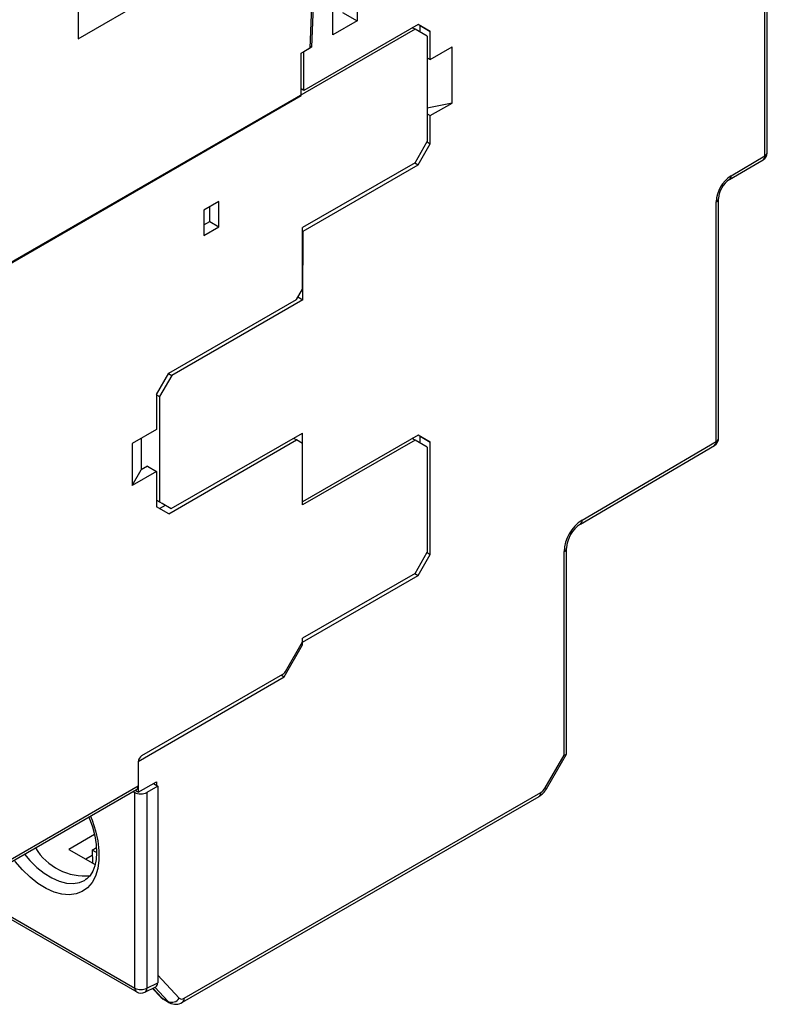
# Model space of a CAD drawing. Header units: millimetres. Extents: x 0 to 419, y 0 to 324.
# Tile 12 of 15: x 303 to 347, y 191 to 248. Entities that reach past the tile are written whole.
import ezdxf

# ---------------------------------------------------------------- set-up
doc = ezdxf.new("R2010")
doc.units = ezdxf.units.MM
doc.header["$LTSCALE"] = 1.5

msp = doc.modelspace()

# ---------------------------------------------------------------- linework, layer by layer
for p, q in [((346.762, 240.045), (346.762, 261.576)), ((346.908, 240.249), (346.908, 261.661)), ((306.843, 253.311), (306.843, 246.861)), ((306.843, 246.861), (316.06, 252.181)), ((320.501, 251.316), (320.316, 246.309)), ((323.074, 251.168), (323.074, 247.901)), ((320.578, 250.579), (320.422, 246.371)), ((321.66, 247.085), (321.66, 250.351)), ((322.225, 248.391), (323.074, 247.901)), ((326.433, 247.411), (293.093, 228.164)), ((326.609, 247.697), (319.96, 243.858)), ((323.074, 247.901), (321.66, 247.085)), ((326.433, 247.411), (326.274, 247.503)), ((327.14, 247.003), (326.433, 247.411)), ((327.316, 247.289), (326.609, 247.697)), ((326.727, 247.629), (326.609, 247.697)), ((326.727, 247.242), (326.727, 247.629)), ((326.727, 247.629), (327.316, 247.289)), ((327.14, 247.003), (327.14, 240.879)), ((327.316, 245.656), (327.316, 247.289)), ((319.821, 246.024), (320.316, 246.309)), ((320.422, 246.371), (319.969, 246.109)), ((320.321, 246.429), (320.422, 246.371)), ((327.316, 245.656), (328.581, 246.386)), ((328.581, 243.12), (328.581, 246.386)), ((319.809, 244.955), (319.821, 246.024)), ((319.96, 243.858), (319.969, 246.109)), ((327.14, 245.758), (327.316, 245.656)), ((319.809, 243.567), (319.809, 244.955)), ((319.96, 243.858), (319.809, 243.946)), ((297.335, 230.593), (319.809, 243.567)), ((328.581, 243.12), (327.14, 242.817)), ((327.316, 242.389), (328.581, 243.12)), ((327.14, 242.491), (327.316, 242.389)), ((327.316, 240.756), (327.316, 242.389)), ((326.433, 239.654), (327.14, 240.879)), ((326.609, 239.532), (327.316, 240.756)), ((327.131, 240.864), (327.316, 240.756)), ((344.81, 238.898), (346.762, 240.045)), ((326.433, 239.654), (319.892, 235.878)), ((319.929, 235.675), (326.609, 239.532)), ((326.415, 239.644), (326.609, 239.532)), ((344.709, 238.671), (346.662, 239.818)), ((315.031, 237.4), (314.147, 236.889)), ((314.501, 236.236), (314.501, 237.094)), ((315.031, 235.93), (315.031, 237.4)), ((343.933, 223.441), (343.933, 237.371)), ((344.08, 223.645), (344.08, 237.576)), ((314.147, 236.889), (314.147, 235.42)), ((314.147, 236.031), (314.501, 236.236)), ((314.147, 235.42), (315.031, 235.93)), ((314.501, 236.236), (315.031, 235.93)), ((319.892, 232.306), (319.892, 235.878)), ((319.892, 235.697), (319.929, 235.675)), ((319.914, 231.686), (319.929, 235.675)), ((319.538, 231.693), (319.892, 232.306)), ((312.114, 227.407), (319.538, 231.693)), ((319.914, 231.686), (312.29, 227.285)), ((319.629, 231.851), (319.914, 231.686)), ((311.407, 226.182), (312.114, 227.407)), ((312.105, 227.392), (312.29, 227.285)), ((312.29, 227.285), (311.583, 226.06)), ((311.407, 226.182), (311.407, 224.141)), ((311.407, 226.162), (311.583, 226.06)), ((311.583, 226.06), (311.583, 219.936)), ((311.407, 224.141), (309.992, 223.325)), ((312.257, 219.547), (319.892, 223.916)), ((319.892, 219.935), (319.892, 223.916)), ((309.992, 223.325), (309.992, 220.875)), ((310.522, 223.631), (310.522, 221.792)), ((312.114, 219.242), (319.538, 223.528)), ((319.538, 223.528), (319.377, 223.621)), ((319.892, 223.324), (319.538, 223.528)), ((326.609, 223.813), (319.892, 219.935)), ((326.433, 223.527), (319.892, 219.751)), ((319.892, 219.751), (319.892, 223.324)), ((326.433, 223.527), (326.273, 223.619)), ((327.14, 223.119), (326.433, 223.527)), ((327.316, 223.405), (326.609, 223.813)), ((326.727, 223.745), (326.609, 223.813)), ((326.727, 223.357), (326.727, 223.745)), ((326.727, 223.745), (327.316, 223.405)), ((327.316, 216.872), (327.316, 223.405)), ((336.146, 218.866), (343.933, 223.441)), ((327.14, 223.119), (327.14, 216.995)), ((336.046, 218.639), (343.833, 223.214)), ((309.992, 220.875), (310.522, 221.792)), ((311.407, 221.691), (309.992, 220.875)), ((310.877, 221.997), (310.522, 221.792)), ((310.877, 221.997), (311.407, 221.691)), ((311.407, 221.691), (311.407, 219.65)), ((311.407, 220.038), (311.583, 219.936)), ((311.583, 219.936), (312.257, 219.547)), ((312.114, 219.242), (311.407, 219.65)), ((311.584, 219.548), (311.92, 219.742)), ((311.727, 219.853), (312.257, 219.547)), ((335.095, 205.201), (335.095, 217.035)), ((335.241, 205.286), (335.241, 217.239)), ((326.433, 215.77), (327.14, 216.995)), ((326.609, 215.648), (327.316, 216.872)), ((327.131, 216.98), (327.316, 216.872)), ((326.433, 215.77), (319.892, 211.994)), ((319.892, 211.77), (326.609, 215.648)), ((326.415, 215.76), (326.609, 215.648)), ((319.892, 211.79), (319.892, 211.994)), ((318.827, 209.761), (319.892, 211.607)), ((318.893, 210.061), (319.892, 211.79)), ((319.812, 211.652), (319.892, 211.607)), ((319.883, 211.775), (319.892, 211.77)), ((319.892, 211.607), (319.892, 211.77)), ((310.346, 204.823), (318.827, 209.761)), ((310.558, 205.177), (318.743, 209.902)), ((318.663, 209.856), (318.827, 209.761)), ((333.991, 203.29), (335.095, 205.201)), ((334.071, 203.244), (335.234, 205.259)), ((310.346, 204.823), (310.346, 203.039)), ((310.346, 204.81), (310.346, 203.422)), ((293.093, 193.461), (310.346, 203.422)), ((310.346, 203.039), (311.407, 203.649)), ((311.477, 203.399), (310.842, 203.032)), ((311.225, 203.544), (311.477, 203.399)), ((311.407, 203.649), (311.407, 203.439)), ((311.477, 203.399), (311.477, 191.967)), ((293.082, 193.286), (310.242, 203.193)), ((310.05, 203.082), (310.148, 203.025)), ((310.148, 191.657), (310.148, 203.025)), ((310.346, 203.039), (310.161, 203.146)), ((310.842, 203.032), (310.842, 191.65)), ((312.909, 190.83), (333.638, 202.797)), ((313.012, 191.059), (333.741, 203.026)), ((307.801, 200.581), (306.315, 199.723)), ((306.315, 199.723), (307.836, 198.846)), ((307.288, 199.162), (307.668, 199.381)), ((307.659, 199.682), (307.908, 199.826)), ((307.921, 199.531), (307.659, 199.682)), ((307.659, 199.682), (307.682, 198.935)), ((300.057, 197.313), (310.252, 191.428)), ((300.204, 197.397), (310.148, 191.657)), ((311.477, 192.401), (312.723, 191.066)), ((310.842, 191.65), (311.477, 191.967)), ((310.725, 191.413), (311.365, 191.733)), ((311.176, 191.639), (311.661, 191.121)), ((311.184, 191.643), (311.706, 191.085)), ((312.08, 190.869), (311.303, 191.702)), ((311.706, 191.085), (312.08, 190.869)), ((311.786, 191.021), (312.159, 190.806))]:
    msp.add_line(p, q)
at = {"flags": 128}
for points in [[(333.991, 203.29), (334.033, 203.265), (334.06, 203.25), (334.07, 203.244), (334.071, 203.244)], [(307.565, 201.647), (307.659, 201.412), (307.858, 200.808), (307.992, 200.213), (308.06, 199.64), (308.06, 199.1), (307.992, 198.605), (307.858, 198.165), (307.659, 197.791), (307.401, 197.49), (307.089, 197.268), (306.73, 197.13), (306.33, 197.079), (305.9, 197.116), (305.448, 197.241), (304.983, 197.45), (304.516, 197.739), (304.056, 198.103), (303.613, 198.533), (303.197, 199.02), (303.141, 199.093)], [(307.48, 201.598), (307.498, 201.559), (307.685, 201.031), (307.819, 200.512), (307.898, 200.013), (307.923, 199.548), (307.894, 199.126), (307.817, 198.757), (307.698, 198.447), (307.542, 198.197), (307.35, 198.006), (307.25, 197.948)], [(303.739, 199.438), (304.041, 199.081), (304.452, 198.673), (304.88, 198.33), (305.316, 198.059), (305.75, 197.867), (306.17, 197.758), (306.568, 197.734), (306.935, 197.796), (307.25, 197.937)], [(311.661, 191.121), (311.789, 191.019), (311.801, 191.015)], [(311.706, 191.085), (311.668, 191.113), (311.661, 191.121)], [(312.16, 190.805), (312.132, 190.823), (312.08, 190.869)]]:
    msp.add_lwpolyline(points, dxfattribs=at)
for centre, radius, start, end in [((346.408, 240.249), 0.5, 300.4285, 0), ((346.515, 240.018), 0.248, 306.1723, 6.1472), ((346.658, 240.274), 0.251, 294.3747, 354.3052), ((345.855, 237.283), 1.924, 122.9181, 177.3706), ((344.563, 238.871), 0.248, 306.1848, 6.1461), ((345.474, 237.503), 1.396, 123.2236, 177.0101), ((343.829, 237.601), 0.252, 294.4339, 353.6282), ((343.58, 223.645), 0.5, 300.4285, 0), ((343.687, 223.414), 0.248, 306.1723, 6.1472), ((343.83, 223.67), 0.251, 294.3747, 354.3052), ((337.4, 216.929), 2.308, 122.9181, 177.3706), ((335.899, 218.84), 0.249, 306.4771, 6.1202), ((337.031, 217.142), 1.792, 123.3371, 176.9086), ((335.002, 217.256), 0.24, 292.7365, 355.9688), ((318.514, 210.27), 0.433, 301.9547, 331.1444), ((310.806, 204.789), 0.461, 122.6055, 177.3945), ((310.108, 203.391), 0.24, 304.0564, 7.2558), ((333.359, 203.638), 0.721, 301.9547, 331.1444), ((333.009, 203.839), 1.216, 301.0847, 330.7244), ((333.503, 202.995), 0.24, 304.0564, 7.2558), ((307.261, 201.562), 3.387, 211.3178, 275.2348), ((310.387, 191.627), 0.241, 172.8844, 235.8034), ((310.502, 192.343), 0.772, 242.6993, 296.146), ((310.501, 191.861), 0.5, 240.0027, 296.5359), ((310.596, 191.625), 0.247, 301.3067, 5.7549), ((312.287, 191.341), 0.515, 246.3024, 327.7997), ((312.52, 191.402), 0.691, 238.9333, 304.203), ((312.872, 191.239), 0.228, 229.1418, 308.1264), ((312.775, 191.029), 0.24, 304.034, 7.2581)]:
    msp.add_arc(centre, radius, start, end)
for centre, major_axis, ratio, start_param, end_param in [((334.741, 205.405), (0.498, -0.133), 0.317765, 5.582727, 6.368125), ((310.501, 203.244), (0.5, 0.016), 0.597073, 3.908279, 5.444168), ((311.124, 192.171), (-0.25, 0.434), 0.576679, 3.106726, 3.926463), ((312.284, 191.888), (0.498, 0.867), 0.579142, 2.965442, 3.140056)]:
    msp.add_ellipse(centre, major_axis=major_axis, ratio=ratio, start_param=start_param, end_param=end_param)

doc.saveas('drawing.dxf')
